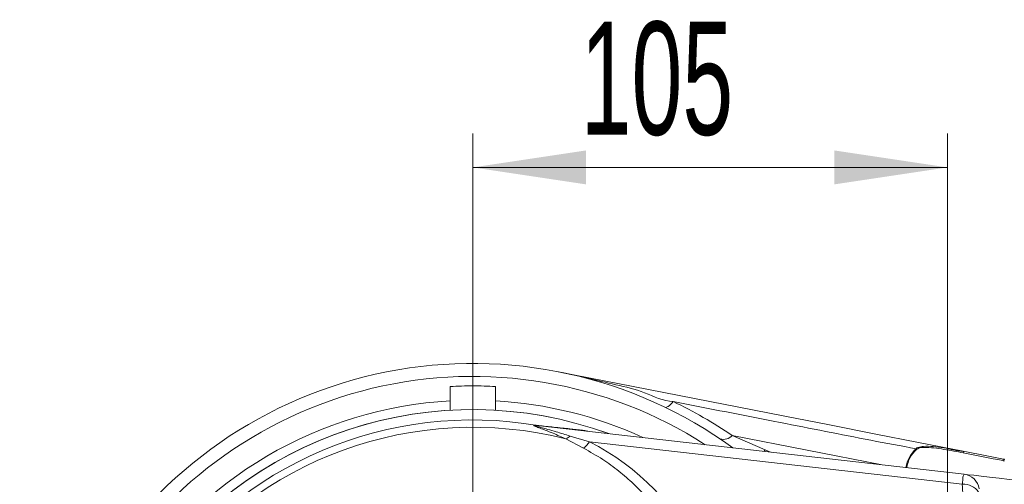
# Model space of a CAD drawing. Header units: millimetres. Extents: x 0 to 8410, y 0 to 5940.
# Tile 112 of 256: x 777 to 1213, y 5406 to 5612. Entities that reach past the tile are written whole.
import ezdxf

# ---------------------------------------------------------------- set-up
doc = ezdxf.new("R2010")
doc.units = ezdxf.units.MM
doc.header["$LTSCALE"] = 10
doc.styles.add('SLDTEXTSTYLE0', font='TXT', dxfattribs={"width": 0.605})
doc.dimstyles.new('SLDDIMSTYLE15', dxfattribs={"dimtxt": 50, "dimasz": 50, "dimexe": 0, "dimexo": 0.0625, "dimgap": 12.5, "dimtad": 1, "dimtoh": 1, "dimdec": 1, "dimlfac": 0.5, "dimrnd": 1e-09, "dimzin": 12, "dimdsep": 46, "dimtxsty": 'SLDTEXTSTYLE0', "dimsah": 1, "dimcen": 0.09, "dimadec": 0, "dimazin": 0, "dimtfac": 1, "dimtofl": 0, "dimtmove": 0, "dimatfit": 3, "dimfxl": 0, "dimfrac": 2, "dimtolj": 1, "dimtzin": 12, "dimarcsym": 0})
doc.dimstyles.new('SLDDIMSTYLE17', dxfattribs={"dimtxt": 50, "dimasz": 50, "dimexe": 0, "dimexo": 0.0625, "dimgap": 12.5, "dimtad": 0, "dimtih": 1, "dimtoh": 1, "dimdec": 1, "dimlfac": 0.5, "dimrnd": 1e-09, "dimzin": 12, "dimdsep": 46, "dimtxsty": 'SLDTEXTSTYLE0', "dimblk1": 'NONE', "dimsah": 1, "dimcen": 0, "dimadec": 0, "dimazin": 0, "dimtfac": 1, "dimtmove": 0, "dimatfit": 3, "dimldrblk": 'NONE', "dimfxl": 0, "dimfrac": 2, "dimtolj": 1, "dimtzin": 12, "dimarcsym": 0})
doc.dimstyles.new('SLDDIMSTYLE20', dxfattribs={"dimtxt": 50, "dimasz": 50, "dimexe": 0, "dimexo": 0.0625, "dimgap": 12.5, "dimtad": 1, "dimtoh": 1, "dimdec": 1, "dimlfac": 0.5, "dimrnd": 1e-09, "dimzin": 12, "dimdsep": 46, "dimtxsty": 'SLDTEXTSTYLE0', "dimsah": 1, "dimcen": 0.09, "dimadec": 0, "dimazin": 0, "dimtfac": 1, "dimtofl": 0, "dimtmove": 0, "dimatfit": 3, "dimfxl": 0, "dimfrac": 2, "dimtolj": 1, "dimtzin": 12, "dimarcsym": 0})
doc.dimstyles.new('SLDDIMSTYLE21', dxfattribs={"dimtxt": 50, "dimasz": 50, "dimexe": 0, "dimexo": 0.0625, "dimgap": 12.5, "dimtad": 1, "dimtoh": 1, "dimdec": 1, "dimlfac": 0.5, "dimrnd": 1e-09, "dimzin": 12, "dimdsep": 46, "dimtxsty": 'SLDTEXTSTYLE0', "dimsah": 1, "dimcen": 0.09, "dimadec": 0, "dimazin": 0, "dimtol": 1, "dimtp": 0.2, "dimtm": 0.2, "dimtfac": 1, "dimtdec": 1, "dimtofl": 0, "dimtmove": 0, "dimatfit": 3, "dimfxl": 0, "dimfrac": 2, "dimtolj": 1, "dimarcsym": 0})

# ---------------------------------------------------------------- blocks, each defined once
blk = doc.blocks.new('*D62')
at = {"color": 7, "linetype": 'Continuous', "lineweight": 0}
for p, q in [((621.18, 5279.85), (621.18, 5414.75)), ((1187.38, 5279.85), (606.18, 5279.85)), ((621.18, 5279.85), (621.18, 5263.85)), ((977.38, 5263.85), (606.18, 5263.85)), ((621.18, 5263.85), (621.18, 5163.85))]:
    blk.add_line(p, q, dxfattribs=at)
for points in [[(621.18, 5279.85), (628.68, 5329.85), (613.68, 5329.85)], [(621.18, 5263.85), (613.68, 5213.85), (628.68, 5213.85)]]:
    blk.add_solid(points, dxfattribs=at)
at = {"color": 7, "linetype": 'Continuous', "lineweight": 0, "insert": (556.73, 5360.73), "char_height": 50, "attachment_point": 1, "rotation": 90, "style": 'SLDTEXTSTYLE0'}
blk.add_mtext('8', dxfattribs=at)
blk = doc.blocks.new('*D63')
at = {"color": 7, "linetype": 'Continuous', "lineweight": 0}
for p, q in [((523.14, 5279.85), (523.14, 5569.76)), ((1187.38, 5279.85), (508.14, 5279.85)), ((523.14, 5279.85), (523.14, 5175.85)), ((1187.38, 5175.85), (508.14, 5175.85)), ((523.14, 5175.85), (523.14, 5075.85))]:
    blk.add_line(p, q, dxfattribs=at)
for points in [[(523.14, 5279.85), (530.64, 5329.85), (515.64, 5329.85)], [(523.14, 5175.85), (515.64, 5125.85), (530.64, 5125.85)]]:
    blk.add_solid(points, dxfattribs=at)
at = {"color": 7, "linetype": 'Continuous', "lineweight": 0, "char_height": 50, "attachment_point": 1, "rotation": 90, "style": 'SLDTEXTSTYLE0'}
for s, insert in [('±0,2', (458.69, 5420.76)), ('52', (458.69, 5325.36))]:
    blk.add_mtext(s, dxfattribs=dict(at, insert=insert))
blk = doc.blocks.new('*D64')
at = {"color": 7, "linetype": 'Continuous', "lineweight": 0}
for p, q in [((977.38, 5263.85), (977.38, 5561.55)), ((1187.38, 5279.85), (1187.38, 5561.55)), ((977.38, 5546.55), (1187.38, 5546.55))]:
    blk.add_line(p, q, dxfattribs=at)
for points in [[(977.38, 5546.55), (1027.38, 5539.05), (1027.38, 5554.05)], [(1187.38, 5546.55), (1137.38, 5554.05), (1137.38, 5539.05)]]:
    blk.add_solid(points, dxfattribs=at)
at = {"color": 7, "linetype": 'Continuous', "lineweight": 0, "insert": (1025.09, 5611), "char_height": 50, "attachment_point": 1, "style": 'SLDTEXTSTYLE0'}
blk.add_mtext('105', dxfattribs=at)
blk = doc.blocks.new('SW_SYMBOL_HOLE_DEPTH')
at = {"color": 0, "linetype": 'Continuous', "lineweight": 0}
for p, q in [((0, 8750), (8000, 8750)), ((4000, 8750), (4000, 750)), ((1000, 5550), (4000, 750)), ((7000, 5550), (4000, 750))]:
    blk.add_line(p, q, dxfattribs=at)
blk = doc.blocks.new('*D65')
at = {"color": 7, "linetype": 'Continuous', "lineweight": 0}
for p, q in [((1191.52, 5287.04), (1340.87, 5546.36)), ((1340.87, 5546.36), (1691.81, 5546.36)), ((1183.23, 5272.66), (1191.52, 5287.04))]:
    blk.add_line(p, q, dxfattribs=at)
blk.add_solid([(1191.52, 5287.04), (1222.97, 5326.63), (1209.97, 5334.11)], dxfattribs=at)
at = {"color": 7, "linetype": 'Continuous', "lineweight": 0, "xscale": 0.006445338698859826, "yscale": 0.006445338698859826, "zscale": 0.006445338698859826}
blk.add_blockref('SW_SYMBOL_HOLE_DEPTH', (1568.72, 5553.59), dxfattribs=at)
at = {"color": 7, "linetype": 'Continuous', "lineweight": 0, "char_height": 50, "attachment_point": 1, "style": 'SLDTEXTSTYLE0'}
for s, insert in [('2x M', (1381.75, 5610.81)), ('8', (1530.58, 5610.81)), ('8', (1637.79, 5610.95))]:
    blk.add_mtext(s, dxfattribs=dict(at, insert=insert))
blk = doc.blocks.new('_NONE')

msp = doc.modelspace()

# ---------------------------------------------------------------- linework, layer by layer
at = {"color": 7, "linetype": 'Continuous', "lineweight": 0}
for p, q in [((967.376649, 5449.581836), (967.376649, 5443.302367)), ((987.37663, 5449.581836), (987.37663, 5443.302367)), ((967.376649, 5443.302367), (967.376649, 5438.975189)), ((987.37663, 5443.302367), (987.37663, 5439.094041)), ((1007.003843, 5432.262037), (1194.770395, 5410.838817))]:
    msp.add_line(p, q, dxfattribs=at)
at = {"color": 8, "linetype": 'Continuous', "lineweight": 0}
for p, q in [((1006.167352, 5432.398413), (1006.231725, 5432.391499)), ((1007.003843, 5432.262037), (1006.934702, 5432.269905)), ((1020.402133, 5427.728866), (1029.032647, 5425.189112)), ((1092.177808, 5427.990888), (1106.779515, 5421.646331)), ((1092.177808, 5427.990888), (1158.439338, 5414.983962)), ((1026.38334, 5422.303651), (1018.570601, 5426.463817)), ((1193.926274, 5406.375502), (1029.032647, 5425.189112)), ((1106.074869, 5420.958493), (1106.779515, 5421.646331)), ((1106.779515, 5421.646331), (1109.099447, 5420.613502))]:
    msp.add_line(p, q, dxfattribs=at)
at = {"color": 7, "linetype": 'Continuous', "lineweight": 0, "flags": 128}
for points in [[(1015.129983, 5456.179593), (1115.459978, 5436.485265), (1135.167658, 5432.616804), (1154.875338, 5428.748224), (1174.600303, 5424.876307), (1194.373786, 5420.994852)], [(1194.373786, 5420.994852), (1196.586072, 5420.560692), (1198.801338, 5420.125816), (1201.018869, 5419.690464), (1203.237831, 5419.254873), (1205.457627, 5418.819163), (1207.677424, 5418.383453), (1209.896385, 5417.947863), (1212.113797, 5417.51263)], [(1212.113797, 5417.51263), (1212.197363, 5417.496179), (1212.280929, 5417.479847), (1212.364494, 5417.463396), (1212.44806, 5417.446945), (1212.531626, 5417.430614), (1212.615072, 5417.414163), (1212.698638, 5417.397831), (1212.782204, 5417.38138)], [(1194.770395, 5410.838817), (1196.561396, 5410.634492), (1199.069798, 5410.34827), (1202.235519, 5409.987066), (1205.982625, 5409.559582), (1210.221231, 5409.07595), (1214.84965, 5408.547853), (1219.756901, 5407.987926), (1224.825203, 5407.409642)]]:
    msp.add_lwpolyline(points, dxfattribs=at)
at = {"color": 8, "linetype": 'Continuous', "lineweight": 0, "flags": 128}
for points in [[(1062.377154, 5440.459464), (1062.669813, 5440.388892), (1063.014686, 5440.43288), (1063.408672, 5440.59119), (1063.848197, 5440.862272), (1064.329326, 5441.243742), (1064.847648, 5441.732142), (1065.398514, 5442.323063), (1065.977037, 5443.011139)], [(1211.897552, 5416.851972), (1209.707558, 5417.28196), (1207.516133, 5417.712067), (1205.323875, 5418.142412), (1203.131616, 5418.572758), (1200.940072, 5419.002984), (1198.749959, 5419.432853), (1196.562111, 5419.862245), (1194.377243, 5420.29116)], [(1212.557733, 5416.722391), (1212.475121, 5416.738604), (1212.392628, 5416.754816), (1212.310135, 5416.771029), (1212.227642, 5416.787241), (1212.14503, 5416.803453), (1212.062537, 5416.819666), (1211.980044, 5416.835878), (1211.897552, 5416.851972)]]:
    msp.add_lwpolyline(points, dxfattribs=at)
at = {"color": 7, "linetype": 'Continuous', "lineweight": 0}
for centre, radius, start, end in [((977.376589, 5263.849877), 196.000069, 54.04763149, 148.38601149), ((977.376513, 5263.850339), 175.550359, 69.96971878, 146.31318838)]:
    msp.add_arc(centre, radius, start, end, dxfattribs=at)
at = {"color": 8, "linetype": 'Continuous', "lineweight": 0}
for centre, radius, start, end in [((977.376583, 5263.849952), 190.249292, 57.2789008, 149.75758006), ((977.376807, 5263.849563), 179.731222, 93.18955648, 147.71483583), ((977.376566, 5263.849946), 179.730834, 65.23577631, 86.81046658), ((974.901734, 5253.780792), 210.006749, 56.05204952, 64.29879866), ((977.376563, 5263.850077), 175.536903, 69.98838626, 146.39854331), ((977.376562, 5263.849978), 170.989721, 80.30651388, 276.20659265), ((1007.848308, 5440.080537), 7.863883, 257.65741758, 263.32845847), ((1007.858245, 5439.724986), 7.511697, 257.49460022, 263.46888319), ((977.376623, 5263.850052), 167.750351, 75.7846459, 281.02834195), ((1012.442451, 5437.294488), 12.444182, 299.50181058, 309.76429487), ((1029.731247, 5442.543074), 12.791091, 252.81399313, 263.48998507), ((1088.281834, 5431.432442), 5.198357, 253.79693256, 318.54385026), ((1014.276309, 5436.078782), 18.339423, 311.31239867, 323.57394982), ((978.109482, 5326.087188), 111.419747, 26.00871096, 62.80379875), ((1182.983365, 5411.514598), 14.208362, 131.81438006, 170.80917666), ((1183.165031, 5411.442791), 14.038877, 131.81948991, 170.56984496), ((1172.137724, 5419.761424), 2.715295, 52.14238086, 59.63381497), ((1193.097251, 5420.636726), 1.325819, 344.89173986, 15.67121601), ((1193.791468, 5403.189555), 7.711647, 9.19994912, 82.70711715), ((1194.585479, 5398.576579), 7.826732, 33.31440408, 94.83144472), ((1274.603576, 5409.517339), 80.738455, 182.2301573, 189.07942387)]:
    msp.add_arc(centre, radius, start, end, dxfattribs=at)
for points, knots in [([(1015.129983, 5456.179593), (1015.172303, 5456.171292), (1023.729704, 5454.492801), (1036.469407, 5451.219723), (1053.47793, 5447.578371), (1061.573534, 5443.011132), (1065.976997, 5443.011139), (1065.977037, 5443.011139)], [0, 0, 0, 0, 0.0024619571, 0.497825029, 0.7486201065, 0.9999977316, 1, 1, 1, 1]), ([(1173.510372, 5422.104214), (1166.808773, 5423.334641), (1153.402172, 5425.796122), (1133.350201, 5429.800162), (1104.199712, 5435.498756), (1081.743894, 5439.91228), (1065.977037, 5443.011139)], [0, 0, 0, 0, 0.1865902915, 0.373275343, 0.5599591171, 1, 1, 1, 1]), ([(1018.570601, 5426.463817), (1016.681212, 5427.309561), (1013.651176, 5428.665892), (1009.817976, 5430.181022), (1007.241857, 5431.171373), (1005.570319, 5431.749785), (1004.664929, 5432.183162), (1004.361382, 5432.325011), (1004.308973, 5432.465031), (1004.44544, 5432.501772), (1004.788651, 5432.537265), (1005.39623, 5432.490448), (1005.926817, 5432.427121), (1006.167352, 5432.398413)], [0, 0, 0, 0, 0.3582947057, 0.5746015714, 0.7125642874, 0.8373944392, 0.8772029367, 0.8899793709, 0.8924562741, 0.900376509, 0.9065567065, 0.9576387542, 1, 1, 1, 1]), ([(1006.934702, 5432.269905), (1006.6753, 5432.298928), (1006.103563, 5432.362897), (1005.423331, 5432.395326), (1005.06949, 5432.399833), (1004.92605, 5432.351315), (1005.041006, 5432.251643), (1005.315747, 5432.156771), (1006.368958, 5431.794888), (1008.118549, 5431.348149), (1010.937417, 5430.558063), (1015.058377, 5429.388736), (1018.355446, 5428.364605), (1020.402133, 5427.728866)], [0, 0, 0, 0, 0.0436944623, 0.0963053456, 0.1056017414, 0.1100124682, 0.1139899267, 0.124013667, 0.1638987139, 0.2900229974, 0.4290659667, 0.6455871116, 1, 1, 1, 1]), ([(1006.231725, 5432.391499), (1007.468112, 5432.256757), (1009.749382, 5432.008143), (1013.318475, 5431.626819), (1016.75552, 5431.264506), (1021.047176, 5430.819503), (1024.051863, 5430.515394), (1025.951802, 5430.323098)], [0, 0, 0, 0, 0.1881714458, 0.3471967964, 0.5430723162, 0.7110731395, 1, 1, 1, 1]), ([(1025.951802, 5430.323098), (1026.302327, 5430.263445), (1027.018103, 5430.141632), (1027.719348, 5429.953321), (1028.077185, 5429.857228)], [0, 0, 0, 0, 0.4897121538, 1, 1, 1, 1]), ([(1173.510372, 5422.104214), (1173.510372, 5422.104253), (1173.510355, 5422.429972), (1175.013336, 5422.845149), (1177.199412, 5423.331629), (1181.245474, 5423.06994), (1187.063414, 5422.529855), (1191.440643, 5420.994848), (1194.373746, 5420.994852), (1194.373786, 5420.994852)], [0, 0, 0, 0, 0.0000056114, 0.0459950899, 0.1618814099, 0.3665598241, 0.5858027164, 0.9999943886, 1, 1, 1, 1]), ([(1071.338117, 5374.398563), (1069.613795, 5377.836137), (1066.104035, 5384.833127), (1060.163644, 5393.519274), (1054.211619, 5400.763915), (1048.463069, 5406.716455), (1042.020452, 5412.326497), (1034.684722, 5417.713035), (1029.246723, 5420.720217), (1026.38334, 5422.303651)], [0, 0, 0, 0, 0.1723609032, 0.3508310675, 0.4705096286, 0.5927050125, 0.7215230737, 0.8533677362, 1, 1, 1, 1]), ([(1194.377243, 5420.29116), (1191.534193, 5420.828906), (1187.208767, 5421.647035), (1181.384863, 5422.51825), (1177.669243, 5422.678726), (1175.017295, 5422.620709), (1174.063819, 5422.058415), (1173.804104, 5421.905253)], [0, 0, 0, 0, 0.4161132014, 0.6330759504, 0.8422780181, 0.9570384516, 1, 1, 1, 1]), ([(1212.113797, 5417.51263), (1212.102368, 5417.499624), (1212.060591, 5417.452087), (1212.027542, 5417.315877), (1211.961275, 5417.112578), (1211.920717, 5416.946709), (1211.897552, 5416.851972)], [0, 0, 0, 0, 0.0737227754, 0.2694622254, 0.5827496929, 1, 1, 1, 1]), ([(1193.926274, 5406.375502), (1194.005582, 5407.1268), (1194.142946, 5408.428076), (1194.172055, 5410.046692), (1194.642151, 5410.669039), (1194.770395, 5410.838817)], [0, 0, 0, 0, 0.4983418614, 0.8631460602, 1, 1, 1, 1])]:
    msp.add_open_spline(points, degree=3, knots=knots, dxfattribs=at)
at = {"color": 7, "linetype": 'Continuous', "lineweight": 0}
for points, knots in [([(987.37663, 5449.581836), (984.052843, 5449.762273), (977.38622, 5450.124182), (970.719522, 5449.762962), (967.376649, 5449.581836)], [0, 0, 0, 0, 0.4985713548, 1, 1, 1, 1]), ([(1006.838381, 5432.289098), (1006.839692, 5432.288981), (1006.85182, 5432.287904), (1006.863872, 5432.28614), (1006.87462, 5432.284568)], [0, 0, 0, 0, 0.1081511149, 1, 1, 1, 1])]:
    msp.add_open_spline(points, degree=3, knots=knots, dxfattribs=at)

# ---------------------------------------------------------------- dimensions: what is measured, and where the dimension line sits
dim = msp.add_linear_dim(base=(1187.376596, 5546.549517), p1=(977.376596, 5263.850007), p2=(1187.376596, 5279.850007), dimstyle='SLDDIMSTYLE15', dxfattribs=at)
dim.commit()
dim.dimension.update_dxf_attribs({"geometry": '*D64', "text_midpoint": (1082.376596, 5546.549517), "dimtype": 160})
dim = msp.add_diameter_dim_2p(p1=(1183.234136, 5272.657648), p2=(1191.519056, 5287.042366), text='2x M<>{\\fGDT;x}8', dimstyle='SLDDIMSTYLE17', override={"dimpost": '<>'}, dxfattribs=at)
dim.commit()
dim.dimension.update_dxf_attribs({"geometry": '*D65', "text_midpoint": (1528.841317, 5584.71364), "dimtype": 163})
for base, p2, dimstyle, picture, middle in [((523.140599, 5175.850007), (1187.376596, 5175.850007), 'SLDDIMSTYLE21', '*D63', (523.140599, 5439.622158)), ((621.180379, 5263.850007), (977.376596, 5263.850007), 'SLDDIMSTYLE20', '*D62', (621.180379, 5379.804024))]:
    dim = msp.add_linear_dim(base=base, p1=(1187.376596, 5279.850007), p2=p2, angle=90, dimstyle=dimstyle, dxfattribs=at)
    dim.commit()
    dim.dimension.update_dxf_attribs({"geometry": picture, "text_midpoint": middle, "dimtype": 160})

doc.saveas('drawing.dxf')
